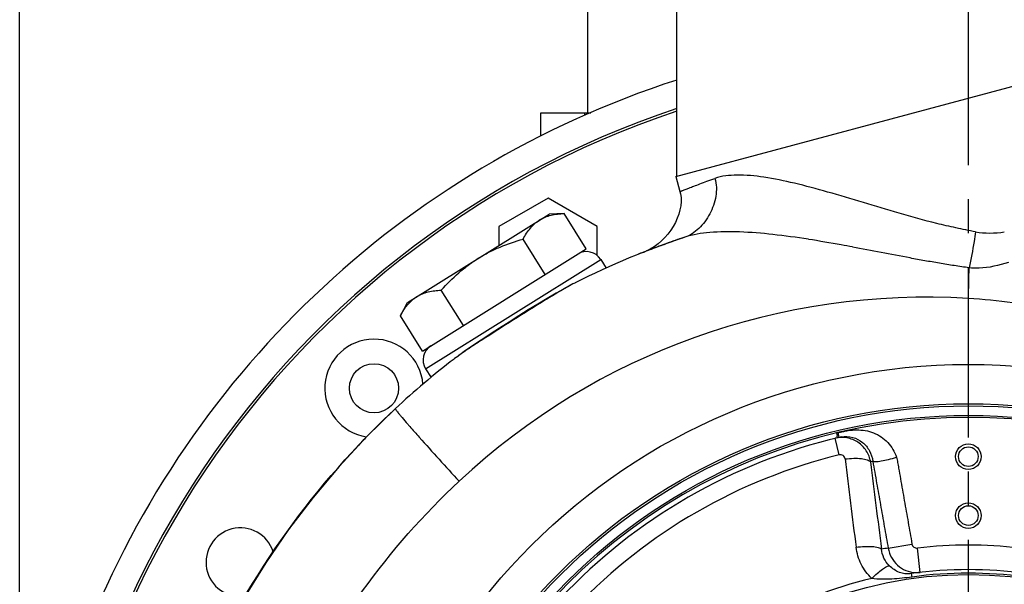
# Model space of a CAD drawing. Header units: millimetres. Extents: x 0 to 841, y 0 to 594.
# Tile 11 of 15: x 589 to 689, y 395 to 452. Entities that reach past the tile are written whole.
import ezdxf

# ---------------------------------------------------------------- set-up
doc = ezdxf.new("R2010")
doc.units = ezdxf.units.MM
doc.header["$LTSCALE"] = 46.2
doc.linetypes.add('CENTER', pattern=[0.6, 0.375, -0.075, 0.075, -0.075])
doc.layers.get('0').update_dxf_attribs({"linetype": 'CONTINUOUS'})
for name, color, linetype in [('ASSI', 7, 'CONTINUOUS'), ('GEOM', 7, 'CONTINUOUS'), ('QUOTE', 7, 'CONTINUOUS')]:
    doc.layers.add(name, color=color, linetype=linetype)
doc.styles.get("Standard").update_dxf_attribs({"font": 'txt', "width": 0.8})
doc.styles.add('TEXTSTYLE_1', font='gdt', dxfattribs={"width": 0.8})
doc.dimstyles.new('DIMSTYLE_4', dxfattribs={"dimtxt": 5, "dimasz": 5.8, "dimexe": 1.25, "dimexo": 1.5, "dimtad": 1, "dimdec": 0, "dimdsep": 46, "dimtxsty": 'STANDARD', "dimblk": '_FILLED', "dimblk1": '_FILLED', "dimblk2": '_FILLED', "dimcen": 0.09, "dimadec": 0, "dimazin": 2, "dimtp": 0.5, "dimtm": 0.5, "dimtfac": 1, "dimtdec": 0, "dimtofl": 0, "dimtmove": 0, "dimatfit": 3, "dimldrblk": '_FILLED', "dimfxl": 1, "dimtolj": 1, "dimarcsym": 0})

# ---------------------------------------------------------------- blocks, each defined once
blk = doc.blocks.new('_FILLED')
at = {"color": 0, "linetype": 'BYBLOCK'}
blk.add_solid([(0, 0), (-1, 0.207), (-1, -0.207)], dxfattribs=at)
blk = doc.blocks.new('*D4')
at = {"layer": 'QUOTE', "color": 2, "linetype": 'CONTINUOUS'}
for p, q in [((588.71, 357.06), (588.71, 515.52)), ((781.46, 357.06), (781.46, 515.52)), ((588.71, 513.02), (685.09, 513.02)), ((781.46, 513.02), (685.09, 513.02))]:
    blk.add_line(p, q, dxfattribs=at)
at = {"layer": 'QUOTE', "color": 2, "linetype": 'CONTINUOUS', "xscale": 5.8, "yscale": 5.8, "zscale": 5.8, "rotation": 180}
blk.add_blockref('_FILLED', (588.71, 513.02), dxfattribs=at)
at = {"layer": 'QUOTE', "color": 2, "linetype": 'CONTINUOUS', "xscale": 5.8, "yscale": 5.8, "zscale": 5.8}
blk.add_blockref('_FILLED', (781.46, 513.02), dxfattribs=at)
at = {"layer": 'QUOTE', "color": 2, "linetype": 'CONTINUOUS', "insert": (685.09, 519.27), "char_height": 5, "width": 25.5357, "attachment_point": 2, "line_spacing_factor": 0.9, "style": 'TEXTSTYLE_1'}
blk.add_mtext('{\\Fgdt;n}\\Ftxt;193', dxfattribs=at)

msp = doc.modelspace()

# ---------------------------------------------------------------- linework, layer by layer
at = {"layer": 'ASSI', "color": 2, "linetype": 'CENTER'}
msp.add_line((685.2134, 354.0623), (685.2134, 492.5847), dxfattribs=at)
at = {"layer": 'ASSI', "color": 7, "linetype": 'CONTINUOUS'}
for p, q in [((655.5634, 436.1176), (655.5634, 453.0623)), ((641.7134, 440.1991), (641.7134, 442.5623)), ((641.7134, 442.5623), (646.794, 442.5623)), ((628.1537, 423.2464), (642.5705, 432.255)), ((644.088, 432.308), (642.5705, 432.255)), ((646.3353, 428.7116), (644.088, 432.308)), ((642.1735, 426.111), (639.9262, 429.7075)), ((647.8171, 427.6329), (648.363, 426.7593)), ((633.8499, 420.9099), (631.6026, 424.5063)), ((627.4409, 421.9058), (628.1537, 423.2464)), ((629.6882, 418.3093), (627.4409, 421.9058)), ((630.0081, 416.5046), (630.5532, 415.6322))]:
    msp.add_line(p, q, dxfattribs=at)
at = {"layer": 'ASSI', "color": 9, "linetype": 'CONTINUOUS'}
msp.add_line((646.2134, 442.3179), (646.2134, 442.5623), dxfattribs=at)
at = {"layer": 'ASSI', "color": 7, "linetype": 'CONTINUOUS'}
for centre, radius in [((624.7558, 414.5199), 2.5), ((685.2134, 407.5623), 1.3), ((685.2134, 407.5623), 1), ((685.2134, 401.5623), 1.3), ((685.2134, 401.5623), 1), ((685.2134, 354.0623), 41.5)]:
    msp.add_circle(centre, radius, dxfattribs=at)
for centre, radius, start, end in [((624.7558, 414.5199), 5, 4.888173, 261.351812), ((611.1682, 396.8123), 3.5, 17.614671, 277.587543)]:
    msp.add_arc(centre, radius, start, end, dxfattribs=at)
for points, knots in [([(641.6048, 431.6516), (641.7813, 431.7618), (642.1576, 431.9542), (642.7681, 432.1509), (643.4168, 432.2674), (643.8616, 432.3001), (644.088, 432.308)], [0, 0, 0, 0, 0.24040528, 0.485503, 0.73835712, 1, 1, 1, 1]), ([(639.9262, 429.7075), (640.0325, 429.9074), (640.257, 430.2929), (640.6461, 430.8249), (641.0904, 431.2874), (641.4283, 431.5413), (641.6048, 431.6516)], [0, 0, 0, 0, 0.26164288, 0.51449702, 0.75959473, 1, 1, 1, 1]), ([(635.3621, 427.7507), (635.7142, 427.9707), (636.4374, 428.3808), (637.9447, 429.08), (639.128, 429.4801), (639.9262, 429.7075)], [0, 0, 0, 0, 0.25004899, 0.50009971, 1, 1, 1, 1]), ([(631.6026, 424.5063), (632.1569, 425.1241), (633.0353, 426.0122), (634.3244, 427.0605), (635.0101, 427.5307), (635.3621, 427.7507)], [0, 0, 0, 0, 0.49990079, 0.7499514, 1, 1, 1, 1]), ([(627.4409, 421.9058), (627.5472, 422.1057), (627.7716, 422.4912), (628.1607, 423.0232), (628.6051, 423.4857), (628.943, 423.7396), (629.1194, 423.8499)], [0, 0, 0, 0, 0.26164288, 0.51449702, 0.75959473, 1, 1, 1, 1]), ([(629.1194, 423.8499), (629.2959, 423.9601), (629.6722, 424.1525), (630.2827, 424.3492), (630.9314, 424.4657), (631.3763, 424.4984), (631.6026, 424.5063)], [0, 0, 0, 0, 0.24040528, 0.485503, 0.73835712, 1, 1, 1, 1])]:
    msp.add_open_spline(points, degree=3, knots=knots, dxfattribs=at)
at = {"layer": 'GEOM', "color": 7, "linetype": 'CONTINUOUS'}
for p, q in [((646.4634, 473.0623), (646.4634, 442.5623)), ((655.4651, 436.0913), (714.9685, 452.0351)), ((655.4645, 436.0911), (655.8801, 434.54)), ((642.4634, 433.881), (637.4634, 430.9942)), ((647.4634, 430.9942), (642.4634, 433.881)), ((637.4634, 430.9942), (637.4634, 429.0637)), ((647.4634, 428.0377), (647.4634, 430.9942)), ((654.3392, 429.8562), (654.0046, 429.5188)), ((655.8414, 429.7143), (655.7571, 429.6859)), ((655.8414, 429.7143), (655.7872, 429.696)), ((629.6882, 418.3093), (646.3353, 428.7116)), ((653.7286, 428.9681), (653.5874, 428.9159)), ((651.9585, 428.2907), (652.2967, 428.4239)), ((652.2967, 428.4239), (652.1588, 428.3698)), ((652.2967, 428.4239), (652.2964, 428.4237)), ((652.4428, 428.4809), (652.2967, 428.4239)), ((645.1708, 425.2267), (644.9918, 425.1344)), ((645.2299, 425.2561), (645.1746, 425.2279)), ((633.1671, 417.7018), (632.9475, 417.5363)), ((632.9461, 417.5342), (632.8982, 417.4977)), ((618.5786, 403.4385), (618.496, 403.3352)), ((618.6435, 403.5195), (618.5786, 403.4385)), ((616.1851, 400.304), (616.1264, 400.2233))]:
    msp.add_line(p, q, dxfattribs=at)
at = {"layer": 'GEOM', "color": 9, "linetype": 'CONTINUOUS'}
for p, q in [((630.0081, 416.5046), (647.8171, 427.6329)), ((672.0749, 409.5274), (671.9611, 410.0079)), ((672.0754, 407.739), (671.662, 409.428)), ((677.0534, 398.2419), (679.4781, 398.6694)), ((680.3272, 395.7771), (680.0364, 398.2601)), ((679.4858, 395.3094), (679.4366, 395.6631))]:
    msp.add_line(p, q, dxfattribs=at)
at = {"layer": 'GEOM', "color": 7, "linetype": 'CONTINUOUS'}
for points in [[(655.8805, 434.54), (655.932, 434.3164), (655.984, 433.9313), (655.9935, 433.5239), (655.9586, 433.0995), (655.8805, 432.6706), (655.7623, 432.2436), (655.6057, 431.8186), (655.4135, 431.3999), (655.1888, 430.9919), (654.9339, 430.5971), (654.6497, 430.2169), (654.3392, 429.8562)], [(653.2621, 428.9241), (652.86, 428.6801), (652.4426, 428.4815)], [(654.0046, 429.5188), (653.6451, 429.2063), (653.2621, 428.9241)], [(644.9918, 425.1344), (644.1531, 424.6833), (643.2838, 424.1919), (642.3693, 423.6552), (641.415, 423.0803), (640.4506, 422.488), (639.4763, 421.8817), (638.4909, 421.2616), (637.5229, 420.6457), (636.5714, 420.0328), (635.6396, 419.4219), (634.7594, 418.831), (633.939, 418.2614), (633.1671, 417.7018)], [(626.9262, 412.4461), (623.9888, 409.5666), (621.194, 406.549), (618.5497, 403.4025), (616.0624, 400.1351), (613.7372, 396.7539), (611.5781, 393.2655)]]:
    msp.add_lwpolyline(points, dxfattribs=at)
at = {"layer": 'GEOM', "color": 9, "linetype": 'CONTINUOUS'}
for radius in [62.8825, 58.888, 58.6639, 57.698]:
    msp.add_circle((685.2134, 354.0623), radius, dxfattribs=at)
at = {"layer": 'GEOM', "color": 7, "linetype": 'CONTINUOUS'}
for centre, radius, start, end in [((685.2134, 354.0623), 96.5, 107.899658, 210.841473), ((685.2134, 354.0623), 93.75, 108.438693, 263.988804), ((685.2134, 354.0623), 93.5, 108.491147, 263.972857), ((681.3653, 354.1074), 79.7988, 108.252131, 116.925106), ((683.2512, 348.137), 86.0596, 108.199532, 109.57134), ((687.7992, 334.9835), 99.9762, 108.693002, 109.094757), ((681.2842, 354.3078), 79.5832, 108.685995, 109.001254), ((681.2613, 354.3763), 79.511, 110.368187, 111.067069), ((682.0844, 351.441), 82.5546, 109.083255, 110.194793), ((681.2449, 354.4199), 79.4643, 109.451631, 110.259476), ((681.2698, 354.3496), 79.539, 109.001241, 109.45167), ((646.3754, 426.7321), 1.7, 32, 122), ((681.4872, 353.8055), 80.1249, 111.625161, 111.876255), ((681.3007, 354.2748), 79.6198, 111.469895, 111.873533), ((681.2802, 354.327), 79.5638, 111.067012, 111.250332), ((665.8757, 395.0539), 36.0255, 111.088579, 111.836653), ((631.4497, 417.4055), 1.7, 122, 212), ((681.353, 354.1613), 79.7458, 127.417232, 133.039678), ((685.0164, 350.2494), 85.1052, 133.044788, 135.775962), ((685.2134, 354.0623), 57.5, 316.674878, 163.324929), ((683.1322, 412.2691), 11.5719, 191.441627, 192.948504), ((685.1233, 350.1443), 85.2552, 135.775446, 136.735037), ((685.2134, 354.0623), 57, 103.32646, 136.6747), ((685.0766, 350.1765), 85.1987, 141.39579, 142.288721), ((684.9797, 350.2511), 85.0765, 142.288528, 143.961481), ((685.2134, 354.0623), 42, 82.094388, 97.905368)]:
    msp.add_arc(centre, radius, start, end, dxfattribs=at)
at = {"layer": 'GEOM', "color": 9, "linetype": 'CONTINUOUS'}
for centre, radius, start, end in [((-398.4478, 453.9534), 1084.0846, 358.3985457, 358.5638305), ((680.9012, 354.2088), 69.5814, 86.446875, 133.04202), ((680.9896, 355.4239), 68.363, 78.838816, 86.457719), ((704.1984, 476.8385), 100.6484, 220.93764, 221.134243), ((672.7836, 406.538), 3.0723, 99.572959, 103.336245), ((685.2134, 354.0623), 55.2612, 103.753377, 136.246623), ((1587.8729, 516.896), 921.7347, 186.8268658, 187.3900385), ((688.1222, 354.5751), 54, 103.516857, 103.7679), ((1577.8755, 515.082), 909.05, 186.8268683, 187.39004), ((682.3103, 353.55), 45, 96.708503, 97.577179), ((685.2134, 354.0623), 44.5, 83.319234, 96.680766), ((685.2134, 354.0623), 41.6429, 82.094394, 97.905606), ((679.985, 398.7028), 2.9456, 266.952839, 276.671404), ((685.2134, 354.0623), 42.2671, 103.437185, 136.562712)]:
    msp.add_arc(centre, radius, start, end, dxfattribs=at)
for points, knots in [([(655.8805, 434.54), (655.8818, 434.535), (655.8982, 434.5503), (655.9146, 434.5525), (655.9547, 434.5714), (656.0193, 434.5958), (656.1202, 434.6373), (656.2483, 434.6882), (656.475, 434.7781), (656.8267, 434.9153), (657.3299, 435.1081), (657.9397, 435.3371), (658.6541, 435.5998), (659.1658, 435.7838), (659.4387, 435.881)], [0, 0, 0, 0, 0.00410986, 0.00924627, 0.01642332, 0.03685374, 0.06531007, 0.10170145, 0.1459373, 0.25758116, 0.3995222, 0.57104527, 0.77143979, 1, 1, 1, 1]), ([(659.4387, 435.881), (659.6043, 435.2955), (659.6259, 434.0077), (659.0929, 432.5198), (658.4199, 431.4565), (657.6433, 430.5714), (656.9012, 430.0656), (656.3724, 429.8914)], [0, 0, 0, 0, 0.25161075, 0.51326033, 0.64364163, 0.76979126, 1, 1, 1, 1]), ([(685.936, 430.4454), (685.2716, 430.5653), (683.9541, 430.8415), (681.3507, 431.4298), (677.0019, 432.6621), (672.2171, 434.1542), (667.6354, 435.3956), (664.5525, 436.0357), (661.8406, 436.2914), (660.1428, 436.1339), (659.4387, 435.881)], [0, 0, 0, 0, 0.07432526, 0.14817049, 0.29381135, 0.57174505, 0.69991644, 0.81642863, 0.91763895, 1, 1, 1, 1]), ([(668.9408, 429.6797), (667.7407, 429.8752), (665.4139, 430.1903), (662.063, 430.4747), (659.0572, 430.4584), (657.1889, 430.1603), (656.3725, 429.8912)], [0, 0, 0, 0, 0.28820592, 0.55631807, 0.79625134, 1, 1, 1, 1]), ([(673.4287, 428.8998), (673.0498, 428.9702), (671.5563, 429.2447), (670.0597, 429.5031), (668.9403, 429.679)], [0, 0, 0, 0, 0.25380071, 1, 1, 1, 1]), ([(685.936, 430.4454), (685.8918, 430.1163), (685.7097, 428.8901), (685.4732, 427.673), (685.2962, 426.7831)], [0, 0, 0, 0, 0.26792015, 1, 1, 1, 1]), ([(685.2958, 426.7807), (684.7887, 426.8439), (683.7796, 426.9971), (682.2723, 427.246), (680.7724, 427.5029), (678.7926, 427.8685), (676.3471, 428.3437), (674.3961, 428.7167), (673.4272, 428.8969)], [0, 0, 0, 0, 0.12715265, 0.25389449, 0.38014209, 0.50577145, 0.75480286, 1, 1, 1, 1]), ([(689.2795, 427.3272), (688.3181, 427.0165), (686.982, 426.7027), (685.6305, 426.7453), (685.2962, 426.7827)], [0, 0, 0, 0, 0.75024445, 1, 1, 1, 1]), ([(645.1744, 425.2278), (644.691, 424.9803), (643.6948, 424.4191), (641.6232, 423.1605), (638.9587, 421.4715), (636.2927, 419.8025), (634.2868, 418.4964), (633.3679, 417.8548), (632.9462, 417.5343)], [0, 0, 0, 0, 0.11273259, 0.23719405, 0.50314821, 0.76752427, 0.89004427, 1, 1, 1, 1]), ([(626.926, 412.4461), (626.9169, 412.4376), (626.947, 412.3838), (626.9893, 412.3125), (627.089, 412.1785), (627.2224, 412.0077), (627.401, 411.7885), (627.7175, 411.4099), (627.9787, 411.1061), (628.1663, 410.8899)], [0, 0, 0, 0, 0.01883824, 0.06738052, 0.14687118, 0.25732531, 0.3984614, 0.56970309, 1, 1, 1, 1]), ([(628.393, 410.6293), (628.7137, 410.2621), (630.3685, 408.391), (632.0507, 406.5443), (633.4095, 405.0626)], [0, 0, 0, 0, 0.19518154, 1, 1, 1, 1]), ([(672.112, 410.0456), (672.2558, 410.0738), (672.5411, 410.141), (673.1183, 410.2423), (673.8494, 410.3112), (674.7303, 410.2459), (675.8622, 409.9373), (677.117, 409.1073), (677.7248, 408.0577), (677.8889, 407.5005)], [0, 0, 0, 0, 0.06278956, 0.12557667, 0.25106427, 0.37649795, 0.50189409, 0.7510531, 1, 1, 1, 1]), ([(675.2708, 407.0236), (675.2035, 407.4231), (674.9038, 408.2021), (674.0322, 409.0887), (672.8818, 409.5522), (672.0519, 409.5234), (671.662, 409.428)], [0, 0, 0, 0, 0.25142211, 0.50164054, 0.75088396, 1, 1, 1, 1]), ([(672.2727, 409.5675), (672.6599, 409.6327), (673.4523, 409.6088), (674.4927, 409.0812), (675.2181, 408.1894), (675.4484, 407.4575), (675.5007, 407.0794)], [0, 0, 0, 0, 0.2594935, 0.50553246, 0.74777179, 1, 1, 1, 1]), ([(672.6734, 407.3298), (672.6579, 407.4596), (672.5085, 407.7247), (672.2065, 407.7711), (672.0754, 407.739)], [0, 0, 0, 0, 0.49219597, 1, 1, 1, 1]), ([(672.6734, 407.3298), (672.9628, 407.3674), (673.5166, 407.4109), (674.275, 407.3853), (674.8146, 407.2889), (675.126, 407.1532), (675.2345, 407.0692), (675.2708, 407.0236)], [0, 0, 0, 0, 0.32704297, 0.62065514, 0.84985995, 0.9346809, 1, 1, 1, 1]), ([(675.5007, 407.0794), (675.5372, 407.064), (675.6399, 407.0517), (675.8228, 407.0551), (676.0674, 407.0809), (676.4931, 407.1483), (677.1089, 407.2832), (677.6192, 407.4211), (677.8889, 407.5005)], [0, 0, 0, 0, 0.04873473, 0.12431918, 0.22572716, 0.35040099, 0.65427748, 1, 1, 1, 1]), ([(675.5007, 407.0794), (675.5583, 406.7103), (675.6909, 405.9745), (675.9491, 404.5017), (676.2745, 402.6607), (676.6638, 400.4513), (676.9236, 398.9784), (677.0534, 398.2419)], [0, 0, 0, 0, 0.12490659, 0.24991995, 0.49994664, 0.74997332, 1, 1, 1, 1]), ([(677.8889, 407.5005), (677.942, 407.3213), (678.0195, 406.9548), (678.1456, 406.218), (678.3098, 405.2976), (678.504, 404.1929), (678.6989, 403.0882), (678.8937, 401.9835), (679.1534, 400.5106), (679.3482, 399.4059), (679.4781, 398.6694)], [0, 0, 0, 0, 0.06248361, 0.12498477, 0.24998696, 0.37498913, 0.49999131, 0.62499348, 0.74999565, 1, 1, 1, 1]), ([(629.8726, 297.9692), (626.4842, 301.5818), (620.4025, 309.4958), (613.7868, 322.9015), (609.9138, 337.3452), (608.9389, 352.2657), (610.8955, 367.0895), (615.7128, 381.2465), (623.1986, 394.1865), (629.7898, 401.6818), (633.4095, 405.0626)], [0, 0, 0, 0, 0.12501192, 0.25001211, 0.375007, 0.49999857, 0.62499029, 0.74998587, 0.87498709, 1, 1, 1, 1]), ([(679.4781, 398.6694), (679.4996, 398.5473), (679.6454, 398.3115), (679.913, 398.2457), (680.0364, 398.2601)], [0, 0, 0, 0, 0.4996439, 1, 1, 1, 1]), ([(673.7946, 398.3395), (674.0835, 398.3793), (674.6345, 398.4315), (675.3875, 398.4317), (675.9217, 398.3678), (676.2309, 398.2632), (676.34, 398.1957), (676.3765, 398.1572)], [0, 0, 0, 0, 0.33213419, 0.62892425, 0.8574479, 0.93957168, 1, 1, 1, 1]), ([(675.3914, 395.1724), (674.9555, 395.5872), (674.2249, 396.5732), (673.8714, 397.7464), (673.7946, 398.3395)], [0, 0, 0, 0, 0.50152023, 1, 1, 1, 1]), ([(677.1853, 396.4467), (676.9518, 396.6734), (676.5714, 397.2096), (676.4054, 397.8431), (676.3765, 398.1571)], [0, 0, 0, 0, 0.50784332, 1, 1, 1, 1]), ([(677.0534, 398.2419), (677.1111, 397.9122), (677.3381, 397.2679), (677.9743, 396.4711), (678.8344, 395.9291), (679.4972, 395.779), (679.8284, 395.7613)], [0, 0, 0, 0, 0.25108269, 0.50154836, 0.75114528, 1, 1, 1, 1]), ([(675.3914, 395.1724), (675.5754, 395.3563), (675.928, 395.6882), (676.4321, 396.0949), (676.8072, 396.3402), (677.0488, 396.4375), (677.1464, 396.4526), (677.1853, 396.4467)], [0, 0, 0, 0, 0.34973051, 0.6497647, 0.87124107, 0.9471076, 1, 1, 1, 1]), ([(679.4368, 395.6631), (679.2127, 395.632), (678.7881, 395.6183), (677.9819, 395.8128), (677.474, 396.1664), (677.1853, 396.4467)], [0, 0, 0, 0, 0.27533394, 0.51021776, 1, 1, 1, 1]), ([(679.4858, 395.3094), (678.8053, 395.2149), (677.7818, 395.0996), (676.4122, 395.0648), (675.7278, 395.1129), (675.3914, 395.1724)], [0, 0, 0, 0, 0.50154271, 0.75054182, 1, 1, 1, 1])]:
    msp.add_open_spline(points, degree=3, knots=knots, dxfattribs=at)
for points in [[(685.936, 430.4454), (686.8996, 430.2793), (687.902, 430.2894), (688.8695, 430.4313)], [(671.9599, 410.0136), (672.0103, 410.0256), (672.0612, 410.0356), (672.112, 410.0456)]]:
    msp.add_open_spline(points, degree=3, dxfattribs=at)
at = {"layer": 'GEOM', "color": 7, "linetype": 'CONTINUOUS'}
for points, knots in [([(652.9133, 428.6665), (653.0085, 428.7033), (653.5096, 428.8948), (654.0136, 429.0788), (654.4229, 429.2245)], [0, 0, 0, 0, 0.19013616, 1, 1, 1, 1]), ([(622.9435, 291.8828), (619.1289, 295.9496), (612.2823, 304.8589), (604.8347, 319.9506), (600.4746, 336.2112), (599.3773, 353.0088), (601.5802, 369.6974), (607.0037, 385.635), (615.4312, 400.2023), (622.8512, 408.6402), (626.9262, 412.4461)], [0, 0, 0, 0, 0.12501002, 0.25000736, 0.37500446, 0.49999906, 0.62499365, 0.74999125, 0.87498934, 1, 1, 1, 1]), ([(671.907, 409.4874), (671.9026, 409.4863), (671.8989, 409.5131), (671.8861, 409.5399), (671.8722, 409.6044), (671.8607, 409.6494), (671.8546, 409.6761)], [0, 0, 0, 0, 0.0690607, 0.26560916, 0.58152066, 1, 1, 1, 1])]:
    msp.add_open_spline(points, degree=3, knots=knots, dxfattribs=at)

# ---------------------------------------------------------------- dimensions: what is measured, and where the dimension line sits
at = {"layer": 'QUOTE', "color": 2, "linetype": 'CONTINUOUS'}
dim = msp.add_linear_dim(base=(781.46, 513.0202), p1=(588.7134, 355.5623), p2=(781.46, 355.5623), text='%%c<>', dimstyle='DIMSTYLE_4', dxfattribs=at)
dim.commit()
dim.dimension.update_dxf_attribs({"geometry": '*D4', "text_midpoint": (685.0867, 513.0202), "dimtype": 160})

doc.saveas('drawing.dxf')
